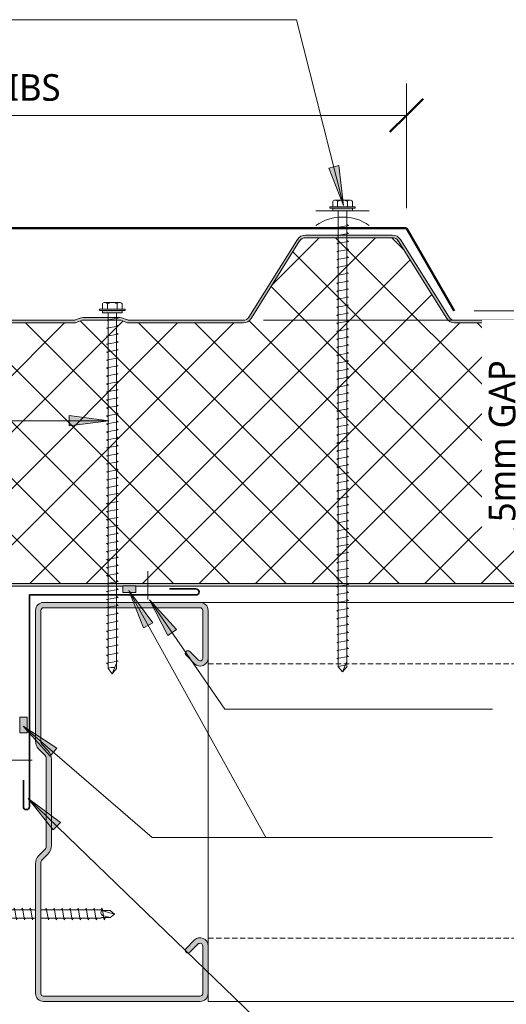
# Model space of a CAD drawing. Header units: millimetres. Extents: x -399 to 997, y 8 to 656.
# Tile 4 of 5: x 203 to 386, y 253 to 623. Entities that reach past the tile are written whole.
import ezdxf

# ---------------------------------------------------------------- set-up
doc = ezdxf.new("R2010")
doc.units = ezdxf.units.MM
doc.linetypes.add('Dash Short', pattern=[3, 2, -1])
for name, color, linetype, lineweight in [('A-ANNO-DIMS', 211, 'Continuous', 9), ('A-ANNO-DIMS-5', 211, 'Continuous', 9), ('A-DETL', 90, 'Continuous', 13), ('A-DETL-GENF', 92, 'Continuous', 13), ('G-ANNO-TEXT', 231, 'Continuous', 9)]:
    doc.layers.add(name, color=color, linetype=linetype, lineweight=lineweight)
doc.styles.add('Yu Gothic_1', font='Yu Gothic.ttf', dxfattribs={"height": 10})
doc.dimstyles.new('Diagonal', dxfattribs={"dimscale": 304.8, "dimtxt": 11.609035, "dimasz": 0.04101, "dimexe": 0.03937, "dimexo": 0.024606, "dimgap": 0.024606, "dimtad": 1, "dimdec": 0, "dimzin": 0, "dimdsep": 46, "dimtxsty": 'Yu Gothic_1', "dimblk1": 'OBLIQUE', "dimblk2": 'OBLIQUE', "dimsah": 1, "dimcen": 0.09, "dimazin": 0, "dimtfac": 1, "dimtdec": 4, "dimtix": 1, "dimtmove": 1, "dimatfit": 3, "dimfxl": 1, "dimtvp": 1, "dimtfill": 1, "dimtolj": 1, "dimtzin": 0, "dimarcsym": 2})
doc.dimstyles.new('Diagonal_1', dxfattribs={"dimscale": 304.8, "dimtxt": 11.609035, "dimasz": 0.04101, "dimexe": 0.03937, "dimexo": 0.024606, "dimgap": 0.024606, "dimtad": 1, "dimdec": 0, "dimzin": 0, "dimdsep": 46, "dimtxsty": 'Yu Gothic_1', "dimblk1": 'OBLIQUE', "dimblk2": 'OBLIQUE', "dimsah": 1, "dimcen": 0.09, "dimazin": 0, "dimtfac": 1, "dimtdec": 4, "dimtix": 1, "dimtmove": 2, "dimatfit": 3, "dimfxl": 1, "dimtvp": 1, "dimtfill": 1, "dimtolj": 1, "dimtzin": 0, "dimarcsym": 2})

# ---------------------------------------------------------------- blocks, each defined once
blk = doc.blocks.new('Metecno RFw 1000 - FLAT FINISH - RFw 1000 100mm - FLAT-4181614-06  BARGE WITH PROFILED CLADDING1')
at = {"layer": 'A-DETL-GENF'}
h = blk.add_hatch(color=256, dxfattribs=at)
h.paths.add_polyline_path([(1018.2, 0), (797.4, 0), (797.4, -0.12), (792.48, -0.12), (792.48, 0), (42.44, 0), (42.44, -1), (1018.41, -1.03), (1018.77, -1.23), (1018.97, -1.59), (1019, -1.8), (1018.97, -6.17), (1018.77, -6.53), (1018.6, -6.65), (1014.54, -9), (1001.2, -9), (1000.63, -9.07), (1000.1, -9.29), (999.64, -9.64), (999.29, -10.1), (999.07, -10.63), (999, -11.2), (998.97, -13.41), (998.77, -13.76), (998.41, -13.97), (998.2, -14), (994, -14), (994, -15), (998.41, -14.97), (998.67, -14.94), (999.1, -14.76), (999.47, -14.47), (999.8, -14), (999.94, -13.67), (1000, -13.2), (1000.04, -10.89), (1000.16, -10.6), (1000.35, -10.35), (1000.6, -10.16), (1000.89, -10.04), (1001.2, -10), (1014.54, -9.97), (1014.79, -9.94), (1015.22, -9.76), (1019.25, -7.41), (1019.47, -7.23), (1019.76, -6.86), (1019.94, -6.43), (1020, -5.96), (1020, -1.8), (1019.94, -1.33), (1019.76, -0.9), (1019.47, -0.53), (1019, -0.2), (1018.6, -0.05), (1018.41, -0.03)])
h.paths.add_polyline_path([(879.95, -99), (879.19, -99.07), (878.46, -99.29), (876.68, -100), (862.07, -100), (860.28, -99.29), (859.55, -99.07), (858.79, -99), (815.95, -99), (815.19, -99.07), (814.46, -99.29), (812.68, -100), (798.07, -100), (796.28, -99.29), (795.55, -99.07), (794.79, -99), (752.04, -99), (751.18, -99.11), (750.39, -99.43), (749.69, -99.93), (749.15, -100.6), (730.91, -129.78), (730.5, -130.29), (729.97, -130.67), (729.36, -130.92), (728.71, -131), (696.04, -131), (695.38, -130.92), (694.77, -130.67), (694.25, -130.29), (693.83, -129.78), (675.59, -100.6), (675.05, -99.93), (674.36, -99.43), (673.56, -99.11), (672.71, -99), (629.95, -99), (629.19, -99.07), (628.46, -99.29), (626.68, -100), (612.07, -100), (610.28, -99.29), (609.55, -99.07), (608.79, -99), (565.95, -99), (565.19, -99.07), (564.46, -99.29), (562.68, -100), (548.07, -100), (546.28, -99.29), (545.55, -99.07), (544.79, -99), (502.04, -99), (501.18, -99.11), (500.39, -99.43), (499.69, -99.93), (499.15, -100.6), (480.91, -129.78), (480.5, -130.29), (479.97, -130.67), (479.36, -130.92), (478.71, -131), (446.04, -131), (445.38, -130.92), (444.77, -130.67), (444.25, -130.29), (443.83, -129.78), (425.59, -100.6), (425.05, -99.93), (424.36, -99.43), (423.56, -99.11), (422.71, -99), (379.95, -99), (379.19, -99.07), (378.46, -99.29), (376.68, -100), (362.07, -100), (360.28, -99.29), (359.55, -99.07), (358.79, -99), (315.95, -99), (315.19, -99.07), (314.46, -99.29), (312.68, -100), (298.07, -100), (296.28, -99.29), (295.55, -99.07), (294.79, -99), (252.04, -99), (251.18, -99.11), (250.39, -99.43), (249.69, -99.93), (249.15, -100.6), (230.91, -129.78), (230.5, -130.29), (229.97, -130.67), (229.36, -130.92), (228.71, -131), (196.04, -131), (195.38, -130.92), (194.77, -130.67), (194.25, -130.29), (193.83, -129.78), (175.59, -100.6), (175.05, -99.93), (174.36, -99.43), (173.56, -99.11), (172.71, -99), (129.95, -99), (129.07, -99.11), (128.46, -99.29), (126.68, -100), (112.07, -100), (110.28, -99.29), (109.55, -99.07), (108.79, -99), (65.95, -99), (65.19, -99.07), (64.46, -99.29), (62.68, -100), (48.07, -100), (46.28, -99.29), (45.55, -99.07), (44.79, -99), (42.44, -99), (42.44, -100), (45.36, -100.05), (46.28, -100.36), (47.88, -100.95), (48.45, -101), (62.86, -100.95), (63.41, -100.79), (65.38, -100.05), (65.95, -100), (109.36, -100.05), (110.28, -100.36), (111.88, -100.95), (112.45, -101), (126.86, -100.95), (127.41, -100.79), (129.38, -100.05), (129.95, -100), (172.71, -100), (173.31, -100.08), (173.87, -100.3), (174.36, -100.66), (174.74, -101.13), (192.98, -130.31), (193.56, -131.01), (194.29, -131.55), (195.13, -131.89), (196.04, -132), (228.71, -132), (229.61, -131.89), (230.45, -131.55), (231.26, -130.92), (231.76, -130.31), (250, -101.13), (250.39, -100.66), (250.87, -100.3), (251.43, -100.08), (252.04, -100), (295.36, -100.05), (296.28, -100.36), (297.88, -100.95), (298.45, -101), (312.86, -100.95), (313.41, -100.79), (315.38, -100.05), (315.95, -100), (359.36, -100.05), (360.28, -100.36), (361.88, -100.95), (362.45, -101), (376.86, -100.95), (377.41, -100.79), (379.38, -100.05), (379.95, -100), (422.71, -100), (423.31, -100.08), (423.87, -100.3), (424.36, -100.66), (424.74, -101.13), (442.98, -130.31), (443.56, -131.01), (444.29, -131.55), (445.13, -131.89), (446.04, -132), (478.71, -132), (479.61, -131.89), (480.5, -131.52), (481.2, -131), (481.76, -130.31), (500, -101.13), (500.39, -100.66), (500.87, -100.3), (501.43, -100.08), (502.04, -100), (545.36, -100.05), (546.28, -100.36), (547.88, -100.95), (548.45, -101), (562.86, -100.95), (563.41, -100.79), (565.38, -100.05), (565.95, -100), (609.36, -100.05), (610.28, -100.36), (611.88, -100.95), (612.45, -101), (626.86, -100.95), (627.41, -100.79), (629.38, -100.05), (629.95, -100), (672.71, -100), (673.31, -100.08), (673.87, -100.3), (674.36, -100.66), (674.74, -101.13), (692.98, -130.31), (693.56, -131.01), (694.29, -131.55), (695.13, -131.89), (696.04, -132), (728.71, -132), (729.61, -131.89), (730.45, -131.55), (731.2, -131), (731.76, -130.31), (750, -101.13), (750.39, -100.66), (750.87, -100.3), (751.43, -100.08), (752.04, -100), (795.36, -100.05), (796.28, -100.36), (797.88, -100.95), (798.45, -101), (812.86, -100.95), (813.41, -100.79), (815.38, -100.05), (815.95, -100), (859.36, -100.05), (860.28, -100.36), (861.88, -100.95), (862.45, -101), (876.86, -100.95), (877.41, -100.79), (879.38, -100.05), (879.95, -100), (922.71, -100), (923.31, -100.08), (923.87, -100.3), (924.36, -100.66), (924.74, -101.13), (942.98, -130.31), (943.56, -131.01), (944.29, -131.55), (945.13, -131.89), (946.04, -132), (978.71, -132), (979.61, -131.89), (980.45, -131.55), (981.19, -131.01), (981.76, -130.31), (1000, -101.13), (999.15, -100.6), (980.91, -129.78), (980.5, -130.29), (979.97, -130.67), (979.36, -130.92), (978.71, -131), (946.04, -131), (945.38, -130.92), (944.77, -130.67), (944.25, -130.29), (943.83, -129.78), (925.59, -100.6), (925.05, -99.93), (924.36, -99.43), (923.56, -99.11), (922.71, -99), (899.32, -99)])
h = blk.add_hatch(dxfattribs=at)
h.set_pattern_fill('FP_2', color=256, style=0, pattern_type=2)
h.set_pattern_definition([(225, (1039.08, 410.27), (10.6066, -10.6066), []), (315, (1039.08, 410.27), (10.6066, 10.6066), [])])
h.paths.add_polyline_path([(1018.2, -1), (42.44, -1), (42.44, -99), (44.79, -99), (45.55, -99.07), (46.28, -99.29), (48.07, -100), (62.68, -100), (64.46, -99.29), (65.19, -99.07), (65.95, -99), (108.79, -99), (109.55, -99.07), (110.28, -99.29), (112.07, -100), (126.68, -100), (128.46, -99.29), (129.19, -99.07), (129.95, -99), (172.71, -99), (173.56, -99.11), (174.36, -99.43), (175.05, -99.93), (175.59, -100.6), (193.83, -129.78), (194.25, -130.29), (194.77, -130.67), (195.38, -130.92), (196.04, -131), (228.71, -131), (229.36, -130.92), (229.97, -130.67), (230.5, -130.29), (230.91, -129.78), (249.15, -100.6), (249.69, -99.93), (250.39, -99.43), (251.18, -99.11), (252.04, -99), (294.79, -99), (295.55, -99.07), (296.28, -99.29), (298.07, -100), (312.68, -100), (314.46, -99.29), (315.19, -99.07), (315.95, -99), (358.79, -99), (359.65, -99.1), (360.28, -99.29), (362.07, -100), (376.68, -100), (378.46, -99.29), (379.19, -99.07), (379.95, -99), (422.71, -99), (423.56, -99.11), (424.36, -99.43), (425.05, -99.93), (425.59, -100.6), (443.83, -129.78), (444.25, -130.29), (444.77, -130.67), (445.38, -130.92), (446.04, -131), (478.71, -131), (479.57, -130.83), (479.97, -130.67), (480.5, -130.29), (480.91, -129.78), (499.15, -100.6), (499.69, -99.93), (500.39, -99.43), (501.18, -99.11), (502.04, -99), (544.79, -99), (545.55, -99.07), (546.28, -99.29), (548.07, -100), (562.68, -100), (564.46, -99.29), (565.19, -99.07), (565.95, -99), (608.79, -99), (609.55, -99.07), (610.28, -99.29), (612.07, -100), (626.68, -100), (628.46, -99.29), (629.19, -99.07), (629.95, -99), (672.71, -99), (673.56, -99.11), (674.36, -99.43), (675.05, -99.93), (675.59, -100.6), (693.83, -129.78), (694.25, -130.29), (694.77, -130.67), (695.38, -130.92), (696.04, -131), (728.71, -131), (729.36, -130.92), (729.97, -130.67), (730.5, -130.29), (730.91, -129.78), (749.15, -100.6), (749.69, -99.93), (750.39, -99.43), (751.18, -99.11), (752.04, -99), (794.79, -99), (795.55, -99.07), (796.28, -99.29), (798.07, -100), (812.68, -100), (814.46, -99.29), (815.19, -99.07), (815.95, -99), (858.79, -99), (859.55, -99.07), (860.28, -99.29), (862.07, -100), (876.68, -100), (878.46, -99.29), (879.19, -99.07), (879.95, -99), (922.71, -99), (923.56, -99.11), (924.36, -99.43), (925.05, -99.93), (925.59, -100.6), (943.83, -129.78), (944.25, -130.29), (944.77, -130.67), (945.38, -130.92), (946.04, -131), (978.71, -131), (979.36, -130.92), (979.97, -130.67), (980.5, -130.29), (980.91, -129.78), (1000, -99.24), (1000, -13.2), (999.86, -13.86), (999.76, -14.1), (999.47, -14.47), (999.1, -14.76), (998.67, -14.94), (998.2, -15), (994, -15), (994, -14), (998.41, -13.97), (998.77, -13.76), (998.89, -13.6), (999, -13.2), (999, -11.2), (999.07, -10.63), (999.29, -10.1), (999.64, -9.64), (1000.1, -9.29), (1000.63, -9.07), (1001.2, -9), (1014.54, -9), (1018.77, -6.53), (1018.89, -6.36), (1019, -5.96), (1019, -1.8), (1018.89, -1.4), (1018.6, -1.11), (1018.41, -1.03)])
for p, q in [((792.48, 0), (42.44, 0)), ((1018.2, 0), (797.4, 0)), ((1018.2, -1), (42.44, -1)), ((629.95, -99), (672.71, -99)), ((752.04, -99), (794.79, -99)), ((796.28, -99.29), (798.07, -100)), ((812.68, -100), (814.46, -99.29)), ((815.95, -99), (858.79, -99)), ((629.95, -100), (672.71, -100)), ((674.74, -101.13), (692.98, -130.31)), ((675.59, -100.6), (693.83, -129.78)), ((730.91, -129.78), (749.15, -100.6)), ((731.76, -130.31), (750, -101.13)), ((752.04, -100), (794.79, -100)), ((795.91, -100.21), (797.34, -100.79)), ((798.07, -100), (812.68, -100)), ((798.45, -101), (812.29, -101)), ((813.41, -100.79), (814.84, -100.21)), ((815.95, -100), (858.79, -100)), ((696.04, -131), (728.71, -131)), ((696.04, -132), (728.71, -132))]:
    blk.add_line(p, q, dxfattribs=at)
for centre, radius, start, end in [((672.71, -102.4), 3.4, 32.0054, 90), ((752.04, -102.4), 3.4, 90, 147.9946), ((794.79, -103), 4, 68.1986, 90), ((815.95, -103), 4, 90, 111.8014), ((672.71, -102.4), 2.4, 32.0054, 90), ((752.04, -102.4), 2.4, 90, 147.9946), ((794.79, -103), 3, 68.1986, 90), ((798.45, -98), 3, 248.1986, 270), ((812.29, -98), 3, 270, 291.8014), ((815.95, -103), 3, 90, 111.8014), ((696.04, -128.4), 3.6, 212.0054, 270), ((696.04, -128.4), 2.6, 212.0054, 270), ((728.71, -128.4), 2.6, 270, 327.9946), ((728.71, -128.4), 3.6, 270, 327.9946)]:
    blk.add_arc(centre, radius, start, end, dxfattribs=at)
blk = doc.blocks.new('TEK Screw - TEK Screw-4782891-06  BARGE WITH PROFILED CLADDING1')
at = {"layer": 'A-DETL-GENF'}
blk.add_hatch(color=256, dxfattribs=at).paths.add_polyline_path([(-3.67, 0), (3.67, 0), (3.67, 1), (-3.67, 1)])
for p, q in [((-2.76, 3.97), (2.76, 3.97)), ((4.79, 1.5), (-4.79, 1.5)), ((-4.79, 1.5), (-4.79, 1)), ((-3.67, 1), (-4.79, 1)), ((-3.67, 1.5), (-3.67, 3.47)), ((3.67, 1), (-3.67, 1)), ((-3.67, 1), (-3.67, 0)), ((-3.67, 0), (3.67, 0)), ((-1.85, 1.5), (-1.85, 3.47)), ((-1.6, 0), (-1.6, -81.85)), ((1.6, -81.85), (1.6, 0)), ((1.85, 1.5), (1.85, 3.47)), ((3.67, 1.5), (3.67, 3.47)), ((4.79, 1), (3.67, 1)), ((3.67, 0), (3.67, 1)), ((4.79, 1), (4.79, 1.5)), ((2.17, -1.91), (-2.17, -2.67)), ((-2.17, -2.67), (-1.6, -3)), ((1.6, -1.58), (2.17, -1.91)), ((2.17, -4.91), (-2.17, -5.67)), ((-2.17, -5.67), (-1.6, -6)), ((1.6, -4.58), (2.17, -4.91)), ((2.17, -7.91), (-2.17, -8.67)), ((-2.17, -8.67), (-1.6, -9)), ((2.17, -10.91), (-2.17, -11.67)), ((1.6, -7.58), (2.17, -7.91)), ((1.6, -10.58), (2.17, -10.91)), ((-2.17, -11.67), (-1.6, -12)), ((2.17, -13.91), (-2.17, -14.67)), ((-2.17, -14.67), (-1.6, -15)), ((1.6, -13.58), (2.17, -13.91)), ((2.17, -16.91), (-2.17, -17.67)), ((-2.17, -17.67), (-1.6, -18)), ((1.6, -16.58), (2.17, -16.91)), ((2.17, -19.91), (-2.17, -20.67)), ((-2.17, -20.67), (-1.6, -21)), ((1.6, -19.58), (2.17, -19.91)), ((2.17, -22.91), (-2.17, -23.67)), ((-2.17, -23.67), (-1.6, -24)), ((2.17, -25.91), (-2.17, -26.67)), ((1.6, -22.58), (2.17, -22.91)), ((1.6, -25.58), (2.17, -25.91)), ((-2.17, -26.67), (-1.6, -27)), ((2.17, -28.91), (-2.17, -29.67)), ((1.6, -28.58), (2.17, -28.91)), ((-2.17, -29.67), (-1.6, -30)), ((2.17, -31.91), (-2.17, -32.67)), ((-2.17, -32.67), (-1.6, -33)), ((1.6, -31.58), (2.17, -31.91)), ((2.17, -34.91), (-2.17, -35.67)), ((-2.17, -35.67), (-1.6, -36)), ((1.6, -34.58), (2.17, -34.91)), ((2.17, -37.91), (-2.17, -38.67)), ((-2.17, -38.67), (-1.6, -39)), ((1.6, -37.58), (2.17, -37.91)), ((1.6, -40.58), (2.17, -40.91)), ((2.17, -40.91), (-2.17, -41.67)), ((-2.17, -41.67), (-1.6, -42)), ((2.17, -43.91), (-2.17, -44.67)), ((1.6, -43.58), (2.17, -43.91)), ((-2.17, -44.67), (-1.6, -45)), ((2.17, -46.91), (-2.17, -47.67)), ((-2.17, -47.67), (-1.6, -48)), ((1.6, -46.58), (2.17, -46.91)), ((2.17, -49.91), (-2.17, -50.67)), ((-2.17, -50.67), (-1.6, -51)), ((1.6, -49.58), (2.17, -49.91)), ((2.17, -52.91), (-2.17, -53.67)), ((-2.17, -53.67), (-1.6, -54)), ((1.6, -52.58), (2.17, -52.91)), ((2.17, -55.91), (-2.17, -56.67)), ((-2.17, -56.67), (-1.6, -57)), ((2.17, -58.91), (-2.17, -59.67)), ((1.6, -55.58), (2.17, -55.91)), ((1.6, -58.58), (2.17, -58.91)), ((-2.17, -59.67), (-1.6, -60)), ((2.17, -61.91), (-2.17, -62.67)), ((-2.17, -62.67), (-1.6, -63)), ((1.6, -61.58), (2.17, -61.91)), ((2.17, -64.91), (-2.17, -65.67)), ((-2.17, -65.67), (-1.6, -66)), ((1.6, -64.58), (2.17, -64.91)), ((2.17, -67.91), (-2.17, -68.67)), ((-2.17, -68.67), (-1.6, -69)), ((1.6, -67.58), (2.17, -67.91)), ((2.17, -70.91), (-2.17, -71.67)), ((-2.17, -71.67), (-1.6, -72)), ((2.17, -73.91), (-2.17, -74.67)), ((1.6, -70.58), (2.17, -70.91)), ((1.6, -73.58), (2.17, -73.91)), ((-2.17, -74.67), (-1.6, -75)), ((2.17, -76.91), (-2.17, -77.67)), ((-2.17, -77.67), (-1.6, -78)), ((1.6, -76.58), (2.17, -76.91)), ((2.17, -79.91), (-2.17, -80.67)), ((-2.17, -80.67), (-1.6, -81)), ((1.6, -79.58), (2.17, -79.91)), ((-1.85, -83.85), (-1.6, -84)), ((-1.6, -83.85), (-1.6, -106.41)), ((1.6, -106.41), (1.6, -83.85)), ((2.17, -85.91), (-2.17, -86.67)), ((-2.17, -86.67), (-1.6, -87)), ((1.6, -85.58), (2.17, -85.91)), ((1.6, -88.58), (2.17, -88.91)), ((2.17, -88.91), (-2.17, -89.67)), ((-2.17, -89.67), (-1.6, -90)), ((2.17, -91.91), (-2.17, -92.67)), ((1.6, -91.58), (2.17, -91.91)), ((-2.17, -92.67), (-1.6, -93)), ((2.17, -94.91), (-2.17, -95.67)), ((-2.17, -95.67), (-1.6, -96)), ((1.6, -94.58), (2.17, -94.91)), ((2.17, -97.91), (-2.17, -98.67)), ((-2.17, -98.67), (-1.6, -99)), ((1.6, -97.58), (2.17, -97.91)), ((2.17, -100.91), (-2.17, -101.67)), ((-2.17, -101.67), (-1.6, -102)), ((1.6, -100.58), (2.17, -100.91)), ((1.6, -103.58), (2.17, -103.91)), ((2.17, -103.91), (-2.17, -104.67)), ((-2.17, -104.67), (-1.6, -105)), ((2.17, -106.91), (-2.17, -107.67)), ((-1.28, -106.72), (-1.6, -106.41)), ((-1.28, -109.95), (-1.28, -106.72)), ((-1.28, -109.95), (-0.56, -107.07)), ((0, -111.47), (1.28, -106.72)), ((1.28, -106.72), (1.6, -106.41)), ((1.28, -109.95), (1.28, -106.72)), ((1.6, -106.58), (2.17, -106.91)), ((-2.17, -107.67), (-1.6, -108)), ((-1.28, -109.95), (0, -111.47)), ((1.28, -109.95), (0, -111.47))]:
    blk.add_line(p, q, dxfattribs=at)
for centre, radius, start, end in [((-2.76, 2.9), 1.08, 32.3801, 147.6199), ((0, 0.31), 3.67, 59.7274, 120.2726), ((2.76, 2.9), 1.08, 32.3801, 147.6199), ((0.49, -107.61), 1.18, 48.2394, 152.9362)]:
    blk.add_arc(centre, radius, start, end, dxfattribs=at)
blk = doc.blocks.new('Metalcraft MSS Purlin-150x65 - Metalcraft MSS Purlin-150x65-2638609-06  BARGE WITH PROFILED CLADDING1')
at = {"layer": 'A-DETL-GENF'}
blk.add_hatch(color=256, dxfattribs=at).paths.add_polyline_path([(61.85, 0), (62.62, 0.1), (63.35, 0.4), (63.97, 0.88), (64.45, 1.5), (64.75, 2.22), (64.85, 3), (64.85, 20.94), (64.75, 21.71), (64.45, 22.43), (63.98, 23.05), (63.37, 23.52), (62.66, 23.82), (61.89, 23.93), (61.12, 23.84), (60.4, 23.56), (59.78, 23.1), (56.4, 19.67), (56.3, 19.43), (56.27, 19.17), (56.3, 18.91), (56.4, 18.67), (56.56, 18.46), (56.77, 18.31), (57.01, 18.21), (57.27, 18.17), (57.53, 18.21), (57.77, 18.31), (57.97, 18.46), (61.26, 21.7), (61.52, 21.81), (61.79, 21.84), (62.06, 21.81), (62.32, 21.7), (62.54, 21.53), (62.71, 21.31), (62.81, 21.06), (62.85, 20.79), (62.81, 2.74), (62.71, 2.5), (62.56, 2.29), (62.35, 2.13), (62.11, 2.03), (61.85, 2), (2.74, 2.03), (2.5, 2.13), (2.29, 2.29), (2.13, 2.5), (2.03, 2.74), (2, 2.99), (2.06, 52.43), (2.22, 52.83), (2.49, 53.18), (4.53, 55.22), (5.32, 56.25), (5.82, 57.46), (5.99, 58.75), (5.99, 90.92), (5.82, 92.21), (5.32, 93.42), (4.53, 94.45), (2.69, 96.3), (2.31, 96.78), (2.08, 97.34), (2, 97.95), (2.04, 147.19), (2.15, 147.45), (2.32, 147.68), (2.55, 147.85), (2.81, 147.96), (3.09, 148), (62.11, 147.97), (62.35, 147.87), (62.56, 147.71), (62.71, 147.5), (62.81, 147.26), (62.85, 147.01), (62.82, 128.73), (62.72, 128.5), (62.57, 128.3), (62.37, 128.15), (62.14, 128.05), (61.89, 128.02), (61.64, 128.05), (61.41, 128.15), (61.21, 128.3), (57.77, 131.69), (57.53, 131.79), (57.27, 131.83), (57.01, 131.79), (56.77, 131.69), (56.56, 131.54), (56.4, 131.33), (56.3, 131.09), (56.27, 130.83), (56.3, 130.57), (56.4, 130.33), (56.56, 130.12), (59.78, 126.9), (60.4, 126.44), (61.12, 126.16), (61.89, 126.07), (62.66, 126.18), (63.37, 126.48), (63.98, 126.95), (64.45, 127.57), (64.75, 128.29), (64.85, 129.06), (64.85, 147), (64.75, 147.78), (64.45, 148.5), (63.97, 149.12), (63.35, 149.6), (62.62, 149.9), (61.85, 150), (3, 150), (2.22, 149.9), (1.5, 149.6), (0.88, 149.12), (0.4, 148.5), (0.1, 147.78), (0, 147), (0, 97.81), (0.14, 96.77), (0.53, 95.81), (1.17, 94.98), (3.41, 92.75), (3.72, 92.33), (3.92, 91.85), (3.99, 91.34), (3.99, 58.34), (3.92, 57.82), (3.72, 57.34), (3.32, 56.84), (1.17, 54.69), (0.53, 53.86), (0.14, 52.9), (0, 51.87), (0, 3), (0.1, 2.22), (0.4, 1.5), (0.88, 0.88), (1.5, 0.4), (2.22, 0.1), (3, 0), (50.77, 0)])
for p, q in [((61.85, 150), (3, 150)), ((0, 147), (0, 97.81)), ((2, 97.95), (2, 146.91)), ((3.09, 148), (61.85, 148)), ((62.85, 147.01), (62.85, 128.98)), ((64.85, 129.06), (64.85, 147)), ((56.56, 130.12), (59.78, 126.9)), ((61.21, 128.3), (57.97, 131.54)), ((4.53, 94.45), (2.69, 96.3)), ((1.17, 94.98), (3.41, 92.75)), ((3.99, 91.34), (3.99, 58.34)), ((5.99, 58.75), (5.99, 90.92)), ((3.41, 56.93), (1.17, 54.69)), ((0, 51.87), (0, 3)), ((2, 2.99), (2, 52)), ((2.49, 53.18), (4.53, 55.22)), ((59.78, 23.1), (56.56, 19.88)), ((57.97, 18.46), (61.04, 21.53)), ((62.85, 20.79), (62.85, 2.99)), ((64.85, 3), (64.85, 20.94)), ((61.85, 2), (2.99, 2)), ((3, 0), (61.85, 0))]:
    blk.add_line(p, q, dxfattribs=at)
for centre, radius, start, end in [((3, 147), 3, 90, 180), ((61.85, 147), 3, 360, 90), ((3.09, 146.91), 1.09, 90, 180), ((61.85, 147.01), 0.993, 0, 90), ((57.27, 130.83), 1, 45, 225), ((61.85, 129.06), 2.99, 226.0338, 0), ((61.89, 128.98), 0.959, 225, 0), ((3.99, 97.81), 3.99, 180, 225), ((4.34, 97.95), 2.34, 180, 225), ((2, 91.34), 1.99, 0, 45), ((1, 90.92), 4.99, 360, 45), ((2, 58.34), 1.99, 315, 360), ((1, 58.75), 4.99, 315, 360), ((3.99, 51.87), 3.99, 135, 180), ((3.67, 52), 1.67, 135, 180), ((61.85, 20.94), 2.99, 360, 133.9662), ((57.27, 19.17), 1, 135, 315), ((61.79, 20.79), 1.06, 0, 135), ((3, 3), 3, 180, 270), ((2.99, 2.99), 0.993, 180, 270), ((61.85, 3), 3, 270, 360), ((61.85, 2.99), 0.993, 270, 0)]:
    blk.add_arc(centre, radius, start, end, dxfattribs=at)
blk = doc.blocks.new('Line Fixing - Rivet-4900059-06  BARGE WITH PROFILED CLADDING1')
at = {"layer": 'A-DETL-GENF'}
blk.add_line((0, -10.66), (0, 0), dxfattribs=at)
blk = doc.blocks.new('Line Fixing - Rivet-4898250-06  BARGE WITH PROFILED CLADDING1')
at = {"layer": 'A-DETL-GENF'}
blk.add_line((0, -10), (0, 0), dxfattribs=at)
blk = doc.blocks.new('Screw emboss washer 01 - Screw emboss washer 01-4183535-06  BARGE WITH PROFILED CLADDING1')
at = {"layer": 'A-DETL-GENF'}
blk.add_hatch(color=256, dxfattribs=at).paths.add_polyline_path([(3.67, 3.59), (3.67, 4.59), (-3.67, 4.59), (-3.67, 3.59)])
for p, q in [((-2.76, 7.57), (2.76, 7.57)), ((4.79, 5.09), (-4.79, 5.09)), ((-4.79, 5.09), (-4.79, 4.59)), ((-3.67, 4.59), (-4.79, 4.59)), ((-3.67, 5.09), (-3.67, 7.07)), ((3.67, 4.59), (-3.67, 4.59)), ((-3.67, 4.59), (-3.67, 3.59)), ((-1.85, 5.09), (-1.85, 7.07)), ((1.85, 5.09), (1.85, 7.07)), ((3.67, 5.09), (3.67, 7.07)), ((4.79, 4.59), (3.67, 4.59)), ((3.67, 3.59), (3.67, 4.59)), ((4.79, 4.59), (4.79, 5.09)), ((0, 3.59), (-10, 3.59)), ((-3.67, 3.59), (3.67, 3.59)), ((-1.6, 3.59), (-1.6, -167.89)), ((0, 3.59), (10, 3.59)), ((1.6, -167.89), (1.6, 3.59)), ((2.17, -1.91), (-2.17, -2.67)), ((-2.17, -2.67), (-1.6, -3)), ((1.6, -1.58), (2.17, -1.91)), ((2.17, -4.91), (-2.17, -5.67)), ((-2.17, -5.67), (-1.6, -6)), ((1.6, -4.58), (2.17, -4.91)), ((2.17, -7.91), (-2.17, -8.67)), ((-2.17, -8.67), (-1.6, -9)), ((2.17, -10.91), (-2.17, -11.67)), ((1.6, -7.58), (2.17, -7.91)), ((1.6, -10.58), (2.17, -10.91)), ((-2.17, -11.67), (-1.6, -12)), ((2.17, -13.91), (-2.17, -14.67)), ((-2.17, -14.67), (-1.6, -15)), ((1.6, -13.58), (2.17, -13.91)), ((2.17, -16.91), (-2.17, -17.67)), ((-2.17, -17.67), (-1.6, -18)), ((1.6, -16.58), (2.17, -16.91)), ((2.17, -19.91), (-2.17, -20.67)), ((-2.17, -20.67), (-1.6, -21)), ((1.6, -19.58), (2.17, -19.91)), ((2.17, -22.91), (-2.17, -23.67)), ((-2.17, -23.67), (-1.6, -24)), ((2.17, -25.91), (-2.17, -26.67)), ((1.6, -22.58), (2.17, -22.91)), ((1.6, -25.58), (2.17, -25.91)), ((-2.17, -26.67), (-1.6, -27)), ((2.17, -28.91), (-2.17, -29.67)), ((1.6, -28.58), (2.17, -28.91)), ((-2.17, -29.67), (-1.6, -30)), ((2.17, -31.91), (-2.17, -32.67)), ((-2.17, -32.67), (-1.6, -33)), ((1.6, -31.58), (2.17, -31.91)), ((2.17, -34.91), (-2.17, -35.67)), ((-2.17, -35.67), (-1.6, -36)), ((1.6, -34.58), (2.17, -34.91)), ((2.17, -37.91), (-2.17, -38.67)), ((-2.17, -38.67), (-1.6, -39)), ((1.6, -37.58), (2.17, -37.91)), ((1.6, -40.58), (2.17, -40.91)), ((2.17, -40.91), (-2.17, -41.67)), ((-2.17, -41.67), (-1.6, -42)), ((2.17, -43.91), (-2.17, -44.67)), ((1.6, -43.58), (2.17, -43.91)), ((-2.17, -44.67), (-1.6, -45)), ((2.17, -46.91), (-2.17, -47.67)), ((-2.17, -47.67), (-1.6, -48)), ((1.6, -46.58), (2.17, -46.91)), ((2.17, -49.91), (-2.17, -50.67)), ((-2.17, -50.67), (-1.6, -51)), ((1.6, -49.58), (2.17, -49.91)), ((2.17, -52.91), (-2.17, -53.67)), ((-2.17, -53.67), (-1.6, -54)), ((1.6, -52.58), (2.17, -52.91)), ((2.17, -55.91), (-2.17, -56.67)), ((-2.17, -56.67), (-1.6, -57)), ((2.17, -58.91), (-2.17, -59.67)), ((1.6, -55.58), (2.17, -55.91)), ((1.6, -58.58), (2.17, -58.91)), ((-2.17, -59.67), (-1.6, -60)), ((2.17, -61.91), (-2.17, -62.67)), ((-2.17, -62.67), (-1.6, -63)), ((1.6, -61.58), (2.17, -61.91)), ((2.17, -64.91), (-2.17, -65.67)), ((-2.17, -65.67), (-1.6, -66)), ((1.6, -64.58), (2.17, -64.91)), ((2.17, -67.91), (-2.17, -68.67)), ((-2.17, -68.67), (-1.6, -69)), ((1.6, -67.58), (2.17, -67.91)), ((2.17, -70.91), (-2.17, -71.67)), ((-2.17, -71.67), (-1.6, -72)), ((2.17, -73.91), (-2.17, -74.67)), ((1.6, -70.58), (2.17, -70.91)), ((1.6, -73.58), (2.17, -73.91)), ((-2.17, -74.67), (-1.6, -75)), ((2.17, -76.91), (-2.17, -77.67)), ((-2.17, -77.67), (-1.6, -78)), ((1.6, -76.58), (2.17, -76.91)), ((2.17, -79.91), (-2.17, -80.67)), ((-2.17, -80.67), (-1.6, -81)), ((1.6, -79.58), (2.17, -79.91)), ((2.17, -82.91), (-2.17, -83.67)), ((-2.17, -83.67), (-1.6, -84)), ((1.6, -82.58), (2.17, -82.91)), ((2.17, -85.91), (-2.17, -86.67)), ((-2.17, -86.67), (-1.6, -87)), ((1.6, -85.58), (2.17, -85.91)), ((1.6, -88.58), (2.17, -88.91)), ((2.17, -88.91), (-2.17, -89.67)), ((-2.17, -89.67), (-1.6, -90)), ((2.17, -91.91), (-2.17, -92.67)), ((1.6, -91.58), (2.17, -91.91)), ((-2.17, -92.67), (-1.6, -93)), ((2.17, -94.91), (-2.17, -95.67)), ((-2.17, -95.67), (-1.6, -96)), ((1.6, -94.58), (2.17, -94.91)), ((2.17, -97.91), (-2.17, -98.67)), ((-2.17, -98.67), (-1.6, -99)), ((1.6, -97.58), (2.17, -97.91)), ((2.17, -100.91), (-2.17, -101.67)), ((-2.17, -101.67), (-1.6, -102)), ((1.6, -100.58), (2.17, -100.91)), ((1.6, -103.58), (2.17, -103.91)), ((2.17, -103.91), (-2.17, -104.67)), ((-2.17, -104.67), (-1.6, -105)), ((2.17, -106.91), (-2.17, -107.67)), ((1.6, -106.58), (2.17, -106.91)), ((-2.17, -107.67), (-1.6, -108)), ((2.17, -109.91), (-2.17, -110.67)), ((-2.17, -110.67), (-1.6, -111)), ((1.6, -109.58), (2.17, -109.91)), ((2.17, -112.91), (-2.17, -113.67)), ((-2.17, -113.67), (-1.6, -114)), ((1.6, -112.58), (2.17, -112.91)), ((2.17, -115.91), (-2.17, -116.67)), ((-2.17, -116.67), (-1.6, -117)), ((1.6, -115.58), (2.17, -115.91)), ((2.17, -118.91), (-2.17, -119.67)), ((-2.17, -119.67), (-1.6, -120)), ((2.17, -121.91), (-2.17, -122.67)), ((1.6, -118.58), (2.17, -118.91)), ((1.6, -121.58), (2.17, -121.91)), ((-2.17, -122.67), (-1.6, -123)), ((2.17, -124.91), (-2.17, -125.67)), ((-2.17, -125.67), (-1.6, -126)), ((1.6, -124.58), (2.17, -124.91)), ((2.17, -127.91), (-2.17, -128.67)), ((-2.17, -128.67), (-1.6, -129)), ((1.6, -127.58), (2.17, -127.91)), ((2.17, -130.91), (-2.17, -131.67)), ((-2.17, -131.67), (-1.6, -132)), ((1.6, -130.58), (2.17, -130.91)), ((2.17, -133.91), (-2.17, -134.67)), ((-2.17, -134.67), (-1.6, -135)), ((2.17, -136.91), (-2.17, -137.67)), ((1.6, -133.58), (2.17, -133.91)), ((1.6, -136.58), (2.17, -136.91)), ((-2.17, -137.67), (-1.6, -138)), ((2.17, -139.91), (-2.17, -140.67)), ((1.6, -139.58), (2.17, -139.91)), ((-2.17, -140.67), (-1.6, -141)), ((2.17, -142.91), (-2.17, -143.67)), ((-2.17, -143.67), (-1.6, -144)), ((1.6, -142.58), (2.17, -142.91)), ((2.17, -145.91), (-2.17, -146.67)), ((-2.17, -146.67), (-1.6, -147)), ((1.6, -145.58), (2.17, -145.91)), ((2.17, -148.91), (-2.17, -149.67)), ((-2.17, -149.67), (-1.6, -150)), ((1.6, -148.58), (2.17, -148.91)), ((1.6, -151.58), (2.17, -151.91)), ((2.17, -151.91), (-2.17, -152.67)), ((-2.17, -152.67), (-1.6, -153)), ((2.17, -154.91), (-2.17, -155.67)), ((1.6, -154.58), (2.17, -154.91)), ((-2.17, -155.67), (-1.6, -156)), ((2.17, -157.91), (-2.17, -158.67)), ((-2.17, -158.67), (-1.6, -159)), ((1.6, -157.58), (2.17, -157.91)), ((2.17, -160.91), (-2.17, -161.67)), ((-2.17, -161.67), (-1.6, -162)), ((1.6, -160.58), (2.17, -160.91)), ((2.17, -163.91), (-2.17, -164.67)), ((-2.17, -164.67), (-1.6, -165)), ((0, -169.79), (1.6, -165.84)), ((1.6, -163.58), (2.17, -163.91)), ((-1.6, -167.89), (0, -169.79)), ((1.6, -167.89), (0, -169.79))]:
    blk.add_line(p, q, dxfattribs=at)
for centre, radius, start, end in [((-2.76, 6.49), 1.08, 32.3801, 147.6199), ((0, 3.9), 3.67, 59.7274, 120.2726), ((2.76, 6.49), 1.08, 32.3801, 147.6199), ((0, -16.15), 17.4, 54.9153, 125.0847), ((0.08, -170.51), 3.11, 74.3059, 122.4975)]:
    blk.add_arc(centre, radius, start, end, dxfattribs=at)
blk = doc.blocks.new('Screw - Screw-4795385-06  BARGE WITH PROFILED CLADDING1')
at = {"layer": 'A-DETL-GENF'}
blk.add_hatch(color=256, dxfattribs=at).paths.add_polyline_path([(3.67, 0), (3.67, 1), (-3.67, 1), (-3.67, 0)])
for p, q in [((-2.76, 3.97), (2.76, 3.97)), ((4.79, 1.5), (-4.79, 1.5)), ((-4.79, 1.5), (-4.79, 1)), ((-3.67, 1), (-4.79, 1)), ((-3.67, 1.5), (-3.67, 3.47)), ((3.67, 1), (-3.67, 1)), ((-3.67, 1), (-3.67, 0)), ((-3.67, 0), (3.67, 0)), ((-1.85, 1.5), (-1.85, 3.47)), ((-1.6, 0), (-1.6, -133.7)), ((1.6, -133.7), (1.6, 0)), ((1.85, 1.5), (1.85, 3.47)), ((3.67, 1.5), (3.67, 3.47)), ((4.79, 1), (3.67, 1)), ((3.67, 0), (3.67, 1)), ((4.79, 1), (4.79, 1.5)), ((2.17, -1.91), (-2.17, -2.67)), ((-2.17, -2.67), (-1.6, -3)), ((1.6, -1.58), (2.17, -1.91)), ((2.17, -4.91), (-2.17, -5.67)), ((-2.17, -5.67), (-1.6, -6)), ((1.6, -4.58), (2.17, -4.91)), ((2.17, -7.91), (-2.17, -8.67)), ((-2.17, -8.67), (-1.6, -9)), ((2.17, -10.91), (-2.17, -11.67)), ((1.6, -7.58), (2.17, -7.91)), ((1.6, -10.58), (2.17, -10.91)), ((-2.17, -11.67), (-1.6, -12)), ((2.17, -13.91), (-2.17, -14.67)), ((-2.17, -14.67), (-1.6, -15)), ((1.6, -13.58), (2.17, -13.91)), ((2.17, -16.91), (-2.17, -17.67)), ((-2.17, -17.67), (-1.6, -18)), ((1.6, -16.58), (2.17, -16.91)), ((2.17, -19.91), (-2.17, -20.67)), ((-2.17, -20.67), (-1.6, -21)), ((1.6, -19.58), (2.17, -19.91)), ((2.17, -22.91), (-2.17, -23.67)), ((-2.17, -23.67), (-1.6, -24)), ((2.17, -25.91), (-2.17, -26.67)), ((1.6, -22.58), (2.17, -22.91)), ((1.6, -25.58), (2.17, -25.91)), ((-2.17, -26.67), (-1.6, -27)), ((2.17, -28.91), (-2.17, -29.67)), ((1.6, -28.58), (2.17, -28.91)), ((-2.17, -29.67), (-1.6, -30)), ((2.17, -31.91), (-2.17, -32.67)), ((-2.17, -32.67), (-1.6, -33)), ((1.6, -31.58), (2.17, -31.91)), ((2.17, -34.91), (-2.17, -35.67)), ((-2.17, -35.67), (-1.6, -36)), ((1.6, -34.58), (2.17, -34.91)), ((2.17, -37.91), (-2.17, -38.67)), ((-2.17, -38.67), (-1.6, -39)), ((1.6, -37.58), (2.17, -37.91)), ((1.6, -40.58), (2.17, -40.91)), ((2.17, -40.91), (-2.17, -41.67)), ((-2.17, -41.67), (-1.6, -42)), ((2.17, -43.91), (-2.17, -44.67)), ((1.6, -43.58), (2.17, -43.91)), ((-2.17, -44.67), (-1.6, -45)), ((2.17, -46.91), (-2.17, -47.67)), ((-2.17, -47.67), (-1.6, -48)), ((1.6, -46.58), (2.17, -46.91)), ((2.17, -49.91), (-2.17, -50.67)), ((-2.17, -50.67), (-1.6, -51)), ((1.6, -49.58), (2.17, -49.91)), ((2.17, -52.91), (-2.17, -53.67)), ((-2.17, -53.67), (-1.6, -54)), ((1.6, -52.58), (2.17, -52.91)), ((2.17, -55.91), (-2.17, -56.67)), ((-2.17, -56.67), (-1.6, -57)), ((2.17, -58.91), (-2.17, -59.67)), ((1.6, -55.58), (2.17, -55.91)), ((1.6, -58.58), (2.17, -58.91)), ((-2.17, -59.67), (-1.6, -60)), ((2.17, -61.91), (-2.17, -62.67)), ((-2.17, -62.67), (-1.6, -63)), ((1.6, -61.58), (2.17, -61.91)), ((2.17, -64.91), (-2.17, -65.67)), ((-2.17, -65.67), (-1.6, -66)), ((1.6, -64.58), (2.17, -64.91)), ((2.17, -67.91), (-2.17, -68.67)), ((-2.17, -68.67), (-1.6, -69)), ((1.6, -67.58), (2.17, -67.91)), ((2.17, -70.91), (-2.17, -71.67)), ((-2.17, -71.67), (-1.6, -72)), ((2.17, -73.91), (-2.17, -74.67)), ((1.6, -70.58), (2.17, -70.91)), ((1.6, -73.58), (2.17, -73.91)), ((-2.17, -74.67), (-1.6, -75)), ((2.17, -76.91), (-2.17, -77.67)), ((-2.17, -77.67), (-1.6, -78)), ((1.6, -76.58), (2.17, -76.91)), ((2.17, -79.91), (-2.17, -80.67)), ((-2.17, -80.67), (-1.6, -81)), ((1.6, -79.58), (2.17, -79.91)), ((2.17, -82.91), (-2.17, -83.67)), ((-2.17, -83.67), (-1.6, -84)), ((1.6, -82.58), (2.17, -82.91)), ((2.17, -85.91), (-2.17, -86.67)), ((-2.17, -86.67), (-1.6, -87)), ((1.6, -85.58), (2.17, -85.91)), ((1.6, -88.58), (2.17, -88.91)), ((2.17, -88.91), (-2.17, -89.67)), ((-2.17, -89.67), (-1.6, -90)), ((2.17, -91.91), (-2.17, -92.67)), ((1.6, -91.58), (2.17, -91.91)), ((-2.17, -92.67), (-1.6, -93)), ((2.17, -94.91), (-2.17, -95.67)), ((-2.17, -95.67), (-1.6, -96)), ((1.6, -94.58), (2.17, -94.91)), ((2.17, -97.91), (-2.17, -98.67)), ((-2.17, -98.67), (-1.6, -99)), ((1.6, -97.58), (2.17, -97.91)), ((2.17, -100.91), (-2.17, -101.67)), ((-2.17, -101.67), (-1.6, -102)), ((1.6, -100.58), (2.17, -100.91)), ((1.6, -103.58), (2.17, -103.91)), ((2.17, -103.91), (-2.17, -104.67)), ((-2.17, -104.67), (-1.6, -105)), ((2.17, -106.91), (-2.17, -107.67)), ((1.6, -106.58), (2.17, -106.91)), ((-2.17, -107.67), (-1.6, -108)), ((2.17, -109.91), (-2.17, -110.67)), ((-2.17, -110.67), (-1.6, -111)), ((1.6, -109.58), (2.17, -109.91)), ((2.17, -112.91), (-2.17, -113.67)), ((-2.17, -113.67), (-1.6, -114)), ((1.6, -112.58), (2.17, -112.91)), ((2.17, -115.91), (-2.17, -116.67)), ((-2.17, -116.67), (-1.6, -117)), ((1.6, -115.58), (2.17, -115.91)), ((2.17, -118.91), (-2.17, -119.67)), ((-2.17, -119.67), (-1.6, -120)), ((2.17, -121.91), (-2.17, -122.67)), ((1.6, -118.58), (2.17, -118.91)), ((1.6, -121.58), (2.17, -121.91)), ((-2.17, -122.67), (-1.6, -123)), ((2.17, -124.91), (-2.17, -125.67)), ((-2.17, -125.67), (-1.6, -126)), ((1.6, -124.58), (2.17, -124.91)), ((2.17, -127.91), (-2.17, -128.67)), ((-2.17, -128.67), (-1.6, -129)), ((1.6, -127.58), (2.17, -127.91)), ((2.17, -130.91), (-2.17, -131.67)), ((-2.17, -131.67), (-1.6, -132)), ((0, -135.6), (1.6, -131.65)), ((1.6, -130.58), (2.17, -130.91)), ((-1.6, -133.7), (0, -135.6)), ((1.6, -133.7), (0, -135.6))]:
    blk.add_line(p, q, dxfattribs=at)
for centre, radius, start, end in [((-2.76, 2.9), 1.08, 32.3801, 147.6199), ((0, 0.31), 3.67, 59.7274, 120.2726), ((2.76, 2.9), 1.08, 32.3801, 147.6199), ((0.08, -136.32), 3.11, 74.3059, 122.4975)]:
    blk.add_arc(centre, radius, start, end, dxfattribs=at)
blk = doc.blocks.new('DIMBLOCK2-06  BARGE WITH PROFILED CLADDING1')
at = {"layer": 'A-ANNO-DIMS-5', "lineweight": 50}
for p, q in [((398.31, 513.83), (392.06, 520.08)), ((398.31, 510.27), (392.06, 516.52)), ((398.31, 513.83), (404.56, 507.58)), ((398.31, 510.27), (404.56, 504.02))]:
    blk.add_line(p, q, dxfattribs=at)
at = {"layer": 'A-ANNO-DIMS-5'}
for p, q in [((398.31, 513.83), (373.75, 513.83)), ((398.31, 513.83), (398.31, 510.27)), ((398.31, 513.83), (410.31, 513.83)), ((398.31, 510.27), (294.55, 510.27)), ((398.31, 510.27), (410.31, 510.27))]:
    blk.add_line(p, q, dxfattribs=at)
blk.add_ellipse((398.31, 495.65), major_axis=(0, 16.4), ratio=0.97789, start_param=0, end_param=1.570796, dxfattribs=at)
at = {"layer": 'A-ANNO-DIMS-5', "color": 0, "insert": (379.27, 434.36), "char_height": 10, "width": 73.5467, "attachment_point": 1, "rotation": 90, "line_spacing_factor": 1.024327, "style": 'Yu Gothic_1', "bg_fill": 3, "box_fill_scale": 1.25, "bg_fill_color": 256, "bg_fill_true_color": 13158600, "bg_fill_transparency": 0}
blk.add_mtext('5mm GAP', dxfattribs=at)
blk = doc.blocks.new('_Oblique')
at = {"color": 0, "linetype": 'ByBlock', "lineweight": -2}
blk.add_line((-0.5, -0.5), (0.5, 0.5), dxfattribs=at)
blk = doc.blocks.new('DIMBLOCK3-06  BARGE WITH PROFILED CLADDING1')
at = {"layer": 'A-ANNO-DIMS-5'}
for p, q in [((39.08, 587.28), (39.08, 599.28)), ((348.31, 587.28), (348.31, 599.28)), ((39.08, 587.28), (348.31, 587.28)), ((39.08, 587.28), (39.08, 553.18)), ((348.31, 587.28), (348.31, 552.4))]:
    blk.add_line(p, q, dxfattribs=at)
at = {"layer": 'A-ANNO-DIMS-5', "lineweight": 50}
for p, q in [((39.08, 587.28), (45.33, 593.53)), ((348.31, 587.28), (354.56, 593.53)), ((39.08, 587.28), (32.83, 581.03)), ((348.31, 587.28), (342.06, 581.03))]:
    blk.add_line(p, q, dxfattribs=at)
at = {"layer": 'A-ANNO-DIMS-5', "color": 0, "insert": (146.37, 602.77), "char_height": 10, "width": 89.5261, "attachment_point": 1, "line_spacing_factor": 1.024327, "style": 'Yu Gothic_1', "bg_fill": 3, "box_fill_scale": 1.25, "bg_fill_color": 256, "bg_fill_true_color": 13158600, "bg_fill_transparency": 0}
blk.add_mtext('MIN. 2 RIBS', dxfattribs=at)

msp = doc.modelspace()

# ---------------------------------------------------------------- hatches: boundary and pattern name
at = {"layer": 'A-DETL-GENF'}
for points in [[(246.6, 407.86), (246.6, 410.39), (241.68, 410.39), (241.68, 407.86)], [(205.74, 355.12), (205.74, 360.98), (203, 360.98), (203, 355.12)]]:
    msp.add_hatch(color=10, dxfattribs=at).paths.add_polyline_path(points)
at = {"layer": 'G-ANNO-TEXT'}
for points in [[(236.52, 472.48), (221.52, 474.45), (221.52, 470.51)], [(244.01, 408.66), (249.55, 394.58), (253.01, 396.5)], [(251.8, 405.19), (258.67, 391.71), (261.92, 393.95)], [(204.31, 357.64), (214.38, 346.35), (216.95, 349.34)], [(206.16, 330.48), (215.58, 318.64), (218.32, 321.48)]]:
    msp.add_hatch(color=7, dxfattribs=at).paths.add_polyline_path(points)

# ---------------------------------------------------------------- linework, layer by layer
at = {"layer": 'A-DETL', "lineweight": 50}
for p, q in [((14.16, 544.9), (348.31, 544.9)), ((348.31, 544.9), (366.25, 513.83))]:
    msp.add_line(p, q, dxfattribs=at)
at = {"layer": 'A-DETL'}
for p, q in [((246.6, 410.39), (241.68, 410.39)), ((241.68, 410.39), (241.68, 407.86)), ((241.68, 407.86), (246.6, 407.86)), ((246.6, 407.86), (246.6, 410.39)), ((270.77, 404.17), (996.64, 404.17)), ((273.77, 401.17), (273.77, 254.17)), ((203, 360.98), (203, 355.12)), ((205.74, 360.98), (203, 360.98)), ((205.74, 355.12), (205.74, 360.98)), ((203, 355.12), (205.74, 355.12)), ((273.77, 254.17), (996.64, 254.17))]:
    msp.add_line(p, q, dxfattribs=at)
at = {"layer": 'A-DETL', "lineweight": 35}
for p, q in [((269.22, 409.25), (259.22, 409.25)), ((269.22, 406.98), (206.62, 406.98)), ((206.62, 406.98), (206.62, 327.4)), ((204.34, 327.4), (204.34, 337.4))]:
    msp.add_line(p, q, dxfattribs=at)
at = {"layer": 'A-DETL', "linetype": 'Dash Short'}
for p, q in [((273.77, 381.13), (996.64, 381.13)), ((273.77, 277.94), (996.64, 277.94))]:
    msp.add_line(p, q, dxfattribs=at)
at = {"layer": 'A-DETL', "lineweight": 35}
for centre, start, end in [((269.22, 408.11), 270, 90), ((205.48, 327.4), 180, 0)]:
    msp.add_arc(centre, 1.14, start, end, dxfattribs=at)
at = {"layer": 'G-ANNO-TEXT', "color": 7}
for p, q in [((306.99, 623.25), (-143.25, 623.25)), ((236.52, 472.48), (221.52, 474.45)), ((221.52, 474.45), (221.52, 470.51)), ((236.52, 472.48), (-77.08, 472.48)), ((221.52, 470.51), (236.52, 472.48)), ((244.01, 408.66), (249.55, 394.58)), ((253.01, 396.5), (244.01, 408.66)), ((244.01, 408.66), (295.43, 315.83)), ((251.8, 405.19), (258.67, 391.71)), ((261.92, 393.95), (251.8, 405.19)), ((251.8, 405.19), (280.07, 364.06)), ((249.55, 394.58), (253.01, 396.5)), ((258.67, 391.71), (261.92, 393.95)), ((280.07, 364.06), (380.61, 364.06)), ((204.31, 357.64), (214.38, 346.35)), ((216.95, 349.34), (204.31, 357.64)), ((204.31, 357.64), (252.79, 315.83)), ((214.38, 346.35), (216.95, 349.34)), ((206.16, 330.48), (215.58, 318.64)), ((218.32, 321.48), (206.16, 330.48)), ((206.16, 330.48), (334.62, 206.46)), ((215.58, 318.64), (218.32, 321.48)), ((252.79, 315.83), (380.61, 315.83)), ((295.43, 315.83), (380.61, 315.83))]:
    msp.add_line(p, q, dxfattribs=at)

# ---------------------------------------------------------------- block references
at = {"layer": 'A-DETL-GENF'}
for name, p in [('Screw emboss washer 01 - Screw emboss washer 01-4183535-06  BARGE WITH PROFILED CLADDING1', (324.32, 547.81)), ('Screw - Screw-4795385-06  BARGE WITH PROFILED CLADDING1', (237.76, 512.98)), ('Metalcraft MSS Purlin-150x65 - Metalcraft MSS Purlin-150x65-2638609-06  BARGE WITH PROFILED CLADDING1', (208.92, 254.17))]:
    msp.add_blockref(name, p, dxfattribs=at)
for name, p, rotation in [('Metecno RFw 1000 - FLAT FINISH - RFw 1000 100mm - FLAT-4181614-06  BARGE WITH PROFILED CLADDING1', (1039.08, 410.27), 180), ('Line Fixing - Rivet-4900059-06  BARGE WITH PROFILED CLADDING1', (251.16, 405.28), 180), ('Line Fixing - Rivet-4898250-06  BARGE WITH PROFILED CLADDING1', (207.64, 344.9), 269.9999999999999), ('TEK Screw - TEK Screw-4782891-06  BARGE WITH PROFILED CLADDING1', (127.07, 287.03), 90.00000000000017)]:
    msp.add_blockref(name, p, dxfattribs=dict(at, rotation=rotation))

# ---------------------------------------------------------------- next in the draw order: dimensions: what is measured, and where the dimension line sits
at = {"layer": 'A-ANNO-DIMS'}
dim = msp.add_linear_dim(base=(348.31, 587.28), p1=(39.08, 545.68), p2=(348.31, 544.9), text='MIN. 2 RIBS', dimstyle='Diagonal_1', override={"dimpost": '<>', "dimfxl": 309.229689}, dxfattribs=at)
dim.commit()
dim.dimension.update_dxf_attribs({"geometry": 'DIMBLOCK3-06  BARGE WITH PROFILED CLADDING1', "text_midpoint": (191.13, 596.1), "dimtype": 160})
dim = msp.add_linear_dim(base=(398.31, 510.27), p1=(366.25, 513.83), p2=(287.05, 510.27), angle=90, text='5mm GAP', dimstyle='Diagonal', override={"dimpost": '<>', "dimfxl": 79.285849}, dxfattribs=at)
dim.commit()
dim.dimension.update_dxf_attribs({"geometry": 'DIMBLOCK2-06  BARGE WITH PROFILED CLADDING1', "text_midpoint": (385.94, 471.13), "dimtype": 160, "text_rotation": 90})

# ---------------------------------------------------------------- next in the draw order: hatches: boundary and pattern name
at = {"layer": 'G-ANNO-TEXT'}
msp.add_hatch(color=7, dxfattribs=at).paths.add_polyline_path([(324.72, 553.41), (322.95, 568.44), (319.12, 567.46)])

# ---------------------------------------------------------------- next in the draw order: linework, layer by layer
at = {"layer": 'G-ANNO-TEXT', "color": 7}
for p, q in [((324.72, 553.41), (306.99, 623.25)), ((322.95, 568.44), (319.12, 567.46)), ((319.12, 567.46), (324.72, 553.41)), ((324.72, 553.41), (322.95, 568.44))]:
    msp.add_line(p, q, dxfattribs=at)

doc.saveas('drawing.dxf')
